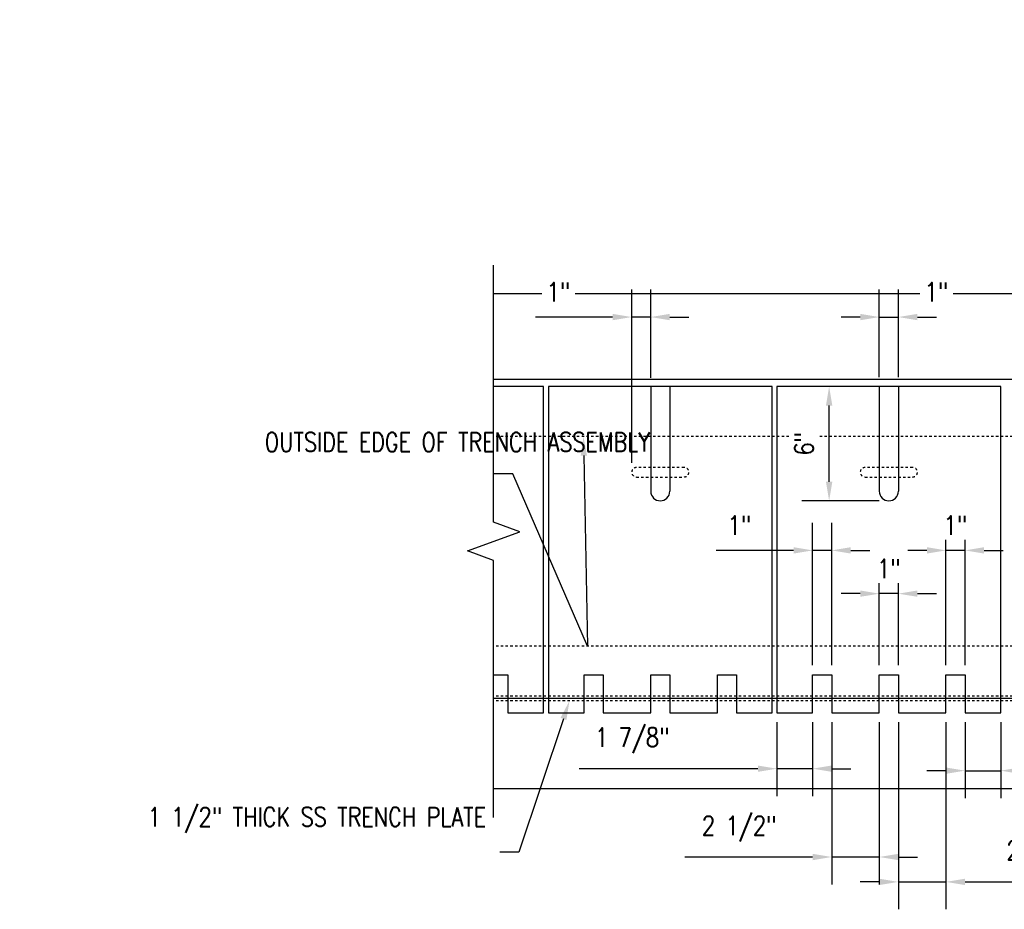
# Model space of a CAD drawing. Header units: inches. Extents: x -95 to 872, y 73 to 257.
# Tile 13 of 31: x 357 to 409, y 73 to 120. Entities that reach past the tile are written whole.
import ezdxf
from ezdxf import colors
from ezdxf.entities.mleader import LeaderData, LeaderLine
from ezdxf.math import Vec2, Vec3

# ---------------------------------------------------------------- set-up
doc = ezdxf.new("R2010")
doc.units = ezdxf.units.IN
doc.header["$MEASUREMENT"] = 0
doc.linetypes.add('Dash', pattern=[0.25, 0.125, -0.125])
for name, color, linetype in [('S-ANNO-DIMS', 1, 'Continuous'), ('S-ANNO-NOTE', 2, 'Continuous'), ('S-DETL-HDLN', 1, 'Dash'), ('S-DETL-MEDM', 3, 'Continuous'), ('S-DETL-THIN', 1, 'Continuous')]:
    doc.layers.add(name, color=color, linetype=linetype)
doc.styles.add('Annotative', font='romans.shx', dxfattribs={"width": 0.8, "height": 0.125})
doc.dimstyles.new('Annotative', dxfattribs={"dimscale": 0, "dimtxt": 0.125, "dimasz": 0.125, "dimexe": 0.18, "dimexo": 0.0625, "dimgap": 0.09, "dimtad": 1, "dimdec": 3, "dimzin": 3, "dimdsep": 46, "dimlunit": 4, "dimtxsty": 'Annotative', "dimcen": 0.09, "dimclrt": 2, "dimazin": 2, "dimtfac": 1, "dimtdec": 3, "dimtmove": 0, "dimatfit": 0, "dimfxl": 1, "dimtfill": 1, "dimfrac": 2, "dimtolj": 1, "dimtzin": 0, "dimarcsym": 0})

# ---------------------------------------------------------------- blocks, each defined once
blk = doc.blocks.new('*D53')
at = {"layer": 'Defpoints', "color": 0, "transparency": 16777216}
for p in [(399.393, 100.841), (402.028, 100.841), (402.528, 94.841)]:
    blk.add_point(p, dxfattribs=at)
at = {"layer": 'S-ANNO-DIMS', "color": 0, "lineweight": -2, "transparency": 16777216}
for p, q in [((401.528, 100.841), (397.953, 100.841)), ((399.393, 95.841), (399.393, 99.841)), ((402.028, 94.841), (397.953, 94.841))]:
    blk.add_line(p, q, dxfattribs=at)
at = {"layer": 'S-ANNO-DIMS', "color": 0, "transparency": 16777216}
for points in [[(399.227, 99.841), (399.56, 99.841), (399.393, 100.841)], [(399.227, 95.841), (399.56, 95.841), (399.393, 94.841)]]:
    blk.add_solid(points, dxfattribs=at)
at = {"layer": 'S-ANNO-DIMS', "color": 2, "lineweight": -3, "transparency": 16777216, "insert": (398.078, 97.841), "char_height": 1, "attachment_point": 5, "rotation": 90, "style": 'Annotative', "bg_fill": 3, "box_fill_scale": 1.25, "bg_fill_color": 256, "bg_fill_true_color": 13158600, "bg_fill_transparency": 0}
blk.add_mtext('\\A1;6"', dxfattribs=at)
blk = doc.blocks.new('*D54')
at = {"layer": 'Defpoints', "color": 0, "transparency": 16777216}
for p in [(403.028, 104.488), (402.028, 100.841), (403.028, 100.841)]:
    blk.add_point(p, dxfattribs=at)
at = {"layer": 'S-ANNO-DIMS', "color": 0, "lineweight": -2, "transparency": 16777216}
for p, q in [((402.028, 101.341), (402.028, 105.928)), ((403.028, 101.341), (403.028, 105.928)), ((401.028, 104.488), (400.028, 104.488)), ((402.028, 104.488), (403.028, 104.488)), ((404.028, 104.488), (405.028, 104.488))]:
    blk.add_line(p, q, dxfattribs=at)
at = {"layer": 'S-ANNO-DIMS', "color": 0, "transparency": 16777216}
for points in [[(401.028, 104.655), (401.028, 104.322), (402.028, 104.488)], [(404.028, 104.655), (404.028, 104.322), (403.028, 104.488)]]:
    blk.add_solid(points, dxfattribs=at)
at = {"layer": 'S-ANNO-DIMS', "color": 2, "lineweight": -3, "transparency": 16777216, "insert": (405.028, 105.804), "char_height": 1, "attachment_point": 5, "style": 'Annotative', "bg_fill": 3, "box_fill_scale": 1.25, "bg_fill_color": 256, "bg_fill_true_color": 13158600, "bg_fill_transparency": 0}
blk.add_mtext('\\A1;1"', dxfattribs=at)
blk = doc.blocks.new('*D55')
at = {"layer": 'Defpoints', "color": 0, "transparency": 16777216}
for p in [(389.028, 104.488), (390.028, 100.793), (389.028, 96.341)]:
    blk.add_point(p, dxfattribs=at)
at = {"layer": 'S-ANNO-DIMS', "color": 0, "lineweight": -2, "transparency": 16777216}
for p, q in [((389.028, 96.841), (389.028, 105.928)), ((390.028, 101.293), (390.028, 105.928)), ((388.028, 104.488), (383.969, 104.488)), ((390.028, 104.488), (389.028, 104.488)), ((391.028, 104.488), (392.028, 104.488))]:
    blk.add_line(p, q, dxfattribs=at)
at = {"layer": 'S-ANNO-DIMS', "color": 0, "transparency": 16777216}
for points in [[(388.028, 104.655), (388.028, 104.322), (389.028, 104.488)], [(391.028, 104.655), (391.028, 104.322), (390.028, 104.488)]]:
    blk.add_solid(points, dxfattribs=at)
at = {"layer": 'S-ANNO-DIMS', "color": 2, "lineweight": -3, "transparency": 16777216, "insert": (385.184, 105.804), "char_height": 1, "attachment_point": 5, "style": 'Annotative', "bg_fill": 3, "box_fill_scale": 1.25, "bg_fill_color": 256, "bg_fill_true_color": 13158600, "bg_fill_transparency": 0}
blk.add_mtext('\\A1;1"', dxfattribs=at)
blk = doc.blocks.new('*D56')
at = {"layer": 'Defpoints', "color": 0, "transparency": 16777216}
for p in [(405.528, 92.241), (405.528, 85.716), (406.528, 85.716)]:
    blk.add_point(p, dxfattribs=at)
at = {"layer": 'S-ANNO-DIMS', "color": 0, "lineweight": -2, "transparency": 16777216}
for p, q in [((405.528, 86.216), (405.528, 93.681)), ((406.528, 86.216), (406.528, 93.681)), ((404.528, 92.241), (403.528, 92.241)), ((406.528, 92.241), (405.528, 92.241)), ((407.528, 92.241), (408.528, 92.241))]:
    blk.add_line(p, q, dxfattribs=at)
at = {"layer": 'S-ANNO-DIMS', "color": 0, "transparency": 16777216}
for points in [[(404.528, 92.408), (404.528, 92.074), (405.528, 92.241)], [(407.528, 92.408), (407.528, 92.074), (406.528, 92.241)]]:
    blk.add_solid(points, dxfattribs=at)
at = {"layer": 'S-ANNO-DIMS', "color": 2, "lineweight": -3, "transparency": 16777216, "insert": (406.028, 93.556), "char_height": 1, "attachment_point": 5, "style": 'Annotative', "bg_fill": 3, "box_fill_scale": 1.25, "bg_fill_color": 256, "bg_fill_true_color": 13158600, "bg_fill_transparency": 0}
blk.add_mtext('\\A1;1"', dxfattribs=at)
blk = doc.blocks.new('*D31')
at = {"layer": 'Defpoints', "color": 0, "transparency": 16777216}
for p in [(402.028, 89.969), (402.028, 85.716), (403.028, 85.716)]:
    blk.add_point(p, dxfattribs=at)
at = {"layer": 'S-ANNO-DIMS', "color": 0, "lineweight": -2, "transparency": 16777216}
for p, q in [((402.028, 86.216), (402.028, 91.409)), ((403.028, 86.216), (403.028, 91.409)), ((401.028, 89.969), (400.028, 89.969)), ((403.028, 89.969), (402.028, 89.969)), ((404.028, 89.969), (405.028, 89.969))]:
    blk.add_line(p, q, dxfattribs=at)
at = {"layer": 'S-ANNO-DIMS', "color": 0, "transparency": 16777216}
for points in [[(401.028, 90.136), (401.028, 89.803), (402.028, 89.969)], [(404.028, 90.136), (404.028, 89.803), (403.028, 89.969)]]:
    blk.add_solid(points, dxfattribs=at)
at = {"layer": 'S-ANNO-DIMS', "color": 2, "lineweight": -3, "transparency": 16777216, "insert": (402.528, 91.284), "char_height": 1, "attachment_point": 5, "style": 'Annotative', "bg_fill": 3, "box_fill_scale": 1.25, "bg_fill_color": 256, "bg_fill_true_color": 13158600, "bg_fill_transparency": 0}
blk.add_mtext('\\A1;1"', dxfattribs=at)
blk = doc.blocks.new('*D32')
at = {"layer": 'Defpoints', "color": 0, "transparency": 16777216}
for p in [(398.528, 92.241), (398.528, 85.716), (399.528, 85.716)]:
    blk.add_point(p, dxfattribs=at)
at = {"layer": 'S-ANNO-DIMS', "color": 0, "lineweight": -2, "transparency": 16777216}
for p, q in [((398.528, 86.216), (398.528, 93.681)), ((399.528, 86.216), (399.528, 93.681)), ((397.528, 92.241), (393.469, 92.241)), ((399.528, 92.241), (398.528, 92.241)), ((400.528, 92.241), (401.528, 92.241))]:
    blk.add_line(p, q, dxfattribs=at)
at = {"layer": 'S-ANNO-DIMS', "color": 0, "transparency": 16777216}
for points in [[(397.528, 92.408), (397.528, 92.074), (398.528, 92.241)], [(400.528, 92.408), (400.528, 92.074), (399.528, 92.241)]]:
    blk.add_solid(points, dxfattribs=at)
at = {"layer": 'S-ANNO-DIMS', "color": 2, "lineweight": -3, "transparency": 16777216, "insert": (394.684, 93.556), "char_height": 1, "attachment_point": 5, "style": 'Annotative', "bg_fill": 3, "box_fill_scale": 1.25, "bg_fill_color": 256, "bg_fill_true_color": 13158600, "bg_fill_transparency": 0}
blk.add_mtext('\\A1;1"', dxfattribs=at)
blk = doc.blocks.new('*D33')
at = {"layer": 'Defpoints', "color": 0, "transparency": 16777216}
for p in [(406.528, 83.716), (408.403, 83.716), (406.528, 80.676)]:
    blk.add_point(p, dxfattribs=at)
at = {"layer": 'S-ANNO-DIMS', "color": 0, "lineweight": -2, "transparency": 16777216}
for p, q in [((406.528, 83.216), (406.528, 79.236)), ((408.403, 83.216), (408.403, 79.236)), ((405.528, 80.676), (404.528, 80.676)), ((406.528, 80.676), (408.403, 80.676)), ((409.403, 80.676), (415.995, 80.676))]:
    blk.add_line(p, q, dxfattribs=at)
at = {"layer": 'S-ANNO-DIMS', "color": 0, "transparency": 16777216}
for points in [[(405.528, 80.843), (405.528, 80.51), (406.528, 80.676)], [(409.403, 80.843), (409.403, 80.51), (408.403, 80.676)]]:
    blk.add_solid(points, dxfattribs=at)
at = {"layer": 'S-ANNO-DIMS', "color": 2, "lineweight": -3, "transparency": 16777216, "insert": (413.199, 82.158), "char_height": 1, "attachment_point": 5, "style": 'Annotative', "bg_fill": 3, "box_fill_scale": 1.25, "bg_fill_color": 256, "bg_fill_true_color": 13158600, "bg_fill_transparency": 0}
blk.add_mtext('\\A1;1 7/8"', dxfattribs=at)
blk = doc.blocks.new('*D34')
at = {"layer": 'Defpoints', "color": 0, "transparency": 16777216}
for p in [(403.028, 83.716), (405.528, 83.716), (403.028, 74.839)]:
    blk.add_point(p, dxfattribs=at)
at = {"layer": 'S-ANNO-DIMS', "color": 0, "lineweight": -2, "transparency": 16777216}
for p, q in [((403.028, 83.216), (403.028, 73.399)), ((405.528, 83.216), (405.528, 73.399)), ((402.028, 74.839), (401.028, 74.839)), ((403.028, 74.839), (405.528, 74.839)), ((406.528, 74.839), (413.516, 74.839))]:
    blk.add_line(p, q, dxfattribs=at)
at = {"layer": 'S-ANNO-DIMS', "color": 0, "transparency": 16777216}
for points in [[(402.028, 75.006), (402.028, 74.673), (403.028, 74.839)], [(406.528, 75.006), (406.528, 74.673), (405.528, 74.839)]]:
    blk.add_solid(points, dxfattribs=at)
at = {"layer": 'S-ANNO-DIMS', "color": 2, "lineweight": -3, "transparency": 16777216, "insert": (410.663, 76.321), "char_height": 1, "attachment_point": 5, "style": 'Annotative', "bg_fill": 3, "box_fill_scale": 1.25, "bg_fill_color": 256, "bg_fill_true_color": 13158600, "bg_fill_transparency": 0}
blk.add_mtext('\\A1;2 1/2"', dxfattribs=at)
blk = doc.blocks.new('*D35')
at = {"layer": 'Defpoints', "color": 0, "transparency": 16777216}
for p in [(399.528, 83.716), (402.028, 83.716), (399.528, 76.144)]:
    blk.add_point(p, dxfattribs=at)
at = {"layer": 'S-ANNO-DIMS', "color": 0, "lineweight": -2, "transparency": 16777216}
for p, q in [((399.528, 83.216), (399.528, 74.704)), ((402.028, 83.216), (402.028, 74.704)), ((398.528, 76.144), (391.821, 76.144)), ((402.028, 76.144), (399.528, 76.144)), ((403.028, 76.144), (404.028, 76.144))]:
    blk.add_line(p, q, dxfattribs=at)
at = {"layer": 'S-ANNO-DIMS', "color": 0, "transparency": 16777216}
for points in [[(398.528, 76.31), (398.528, 75.977), (399.528, 76.144)], [(403.028, 76.31), (403.028, 75.977), (402.028, 76.144)]]:
    blk.add_solid(points, dxfattribs=at)
at = {"layer": 'S-ANNO-DIMS', "color": 2, "lineweight": -3, "transparency": 16777216, "insert": (394.674, 77.625), "char_height": 1, "attachment_point": 5, "style": 'Annotative', "bg_fill": 3, "box_fill_scale": 1.25, "bg_fill_color": 256, "bg_fill_true_color": 13158600, "bg_fill_transparency": 0}
blk.add_mtext('\\A1;2 1/2"', dxfattribs=at)
blk = doc.blocks.new('*D36')
at = {"layer": 'Defpoints', "color": 0, "transparency": 16777216}
for p in [(396.653, 83.716), (398.528, 83.716), (396.653, 80.781)]:
    blk.add_point(p, dxfattribs=at)
at = {"layer": 'S-ANNO-DIMS', "color": 0, "lineweight": -2, "transparency": 16777216}
for p, q in [((396.653, 83.216), (396.653, 79.341)), ((398.528, 83.216), (398.528, 79.341)), ((395.653, 80.781), (386.264, 80.781)), ((398.528, 80.781), (396.653, 80.781)), ((399.528, 80.781), (400.528, 80.781))]:
    blk.add_line(p, q, dxfattribs=at)
at = {"layer": 'S-ANNO-DIMS', "color": 0, "transparency": 16777216}
for points in [[(395.653, 80.947), (395.653, 80.614), (396.653, 80.781)], [(399.528, 80.947), (399.528, 80.614), (398.528, 80.781)]]:
    blk.add_solid(points, dxfattribs=at)
at = {"layer": 'S-ANNO-DIMS', "color": 2, "lineweight": -3, "transparency": 16777216, "insert": (389.06, 82.263), "char_height": 1, "attachment_point": 5, "style": 'Annotative', "bg_fill": 3, "box_fill_scale": 1.25, "bg_fill_color": 256, "bg_fill_true_color": 13158600, "bg_fill_transparency": 0}
blk.add_mtext('\\A1;1 7/8"', dxfattribs=at)

msp = doc.modelspace()

# ---------------------------------------------------------------- linework, layer by layer
at = {"layer": 'S-DETL-HDLN', "lineweight": -3}
for p, q in [((423.2788, 98.2162), (381.7768, 98.2162)), ((391.7778, 96.5912), (389.2778, 96.5912)), ((403.7778, 96.5912), (401.2778, 96.5912)), ((389.2778, 96.0912), (391.7778, 96.0912)), ((401.2778, 96.0912), (403.7778, 96.0912)), ((423.2788, 87.2162), (381.7768, 87.2162)), ((423.2788, 84.5912), (381.7768, 84.5912)), ((423.2788, 84.3412), (381.7768, 84.3412))]:
    msp.add_line(p, q, dxfattribs=at)
for centre, start, end in [((389.2778, 96.3412), 90, 270), ((391.7778, 96.3412), 270, 90), ((401.2778, 96.3412), 90, 270), ((403.7778, 96.3412), 270, 90)]:
    msp.add_arc(centre, 0.25, start, end, dxfattribs=at)
at = {"layer": 'S-DETL-MEDM', "lineweight": -3}
for p, q in [((412.2738, 105.7162), (381.7768, 105.7162)), ((423.2788, 101.2162), (381.7768, 101.2162)), ((423.2788, 84.4662), (381.7768, 84.4662)), ((423.2788, 79.7162), (381.7768, 79.7162))]:
    msp.add_line(p, q, dxfattribs=at)
msp.add_lwpolyline([(381.7768, 78.2162), (381.7768, 91.7162), (380.403, 92.2162), (383.1505, 93.2162), (381.7768, 93.7162), (381.7768, 107.2162)], dxfattribs=at)
at = {"layer": 'S-DETL-THIN', "lineweight": -3}
for p, q in [((384.4028, 100.8412), (381.7768, 100.8412)), ((384.4028, 83.7162), (384.4028, 100.8412)), ((396.4028, 100.8412), (384.6528, 100.8412)), ((384.6528, 100.8412), (384.6528, 83.7162)), ((390.0278, 100.8412), (390.0278, 95.3412)), ((391.0278, 100.8412), (391.0278, 95.3412)), ((396.4028, 83.7162), (396.4028, 100.8412)), ((408.4028, 100.8412), (396.6528, 100.8412)), ((396.6528, 100.8412), (396.6528, 83.7162)), ((402.0278, 100.8412), (402.0278, 95.3412)), ((403.0278, 100.8412), (403.0278, 95.3412)), ((408.4028, 83.7162), (408.4028, 100.8412)), ((381.7768, 85.7162), (382.5278, 85.7162)), ((382.5278, 85.7162), (382.5278, 83.7162)), ((386.5278, 83.7162), (386.5278, 85.7162)), ((386.5278, 85.7162), (387.5278, 85.7162)), ((387.5278, 85.7162), (387.5278, 83.7162)), ((390.0278, 83.7162), (390.0278, 85.7162)), ((390.0278, 85.7162), (391.0278, 85.7162)), ((391.0278, 85.7162), (391.0278, 83.7162)), ((393.5278, 83.7162), (393.5278, 85.7162)), ((393.5278, 85.7162), (394.5278, 85.7162)), ((394.5278, 85.7162), (394.5278, 83.7162)), ((398.5278, 83.7162), (398.5278, 85.7162)), ((398.5278, 85.7162), (399.5278, 85.7162)), ((399.5278, 85.7162), (399.5278, 83.7162)), ((402.0278, 83.7162), (402.0278, 85.7162)), ((402.0278, 85.7162), (403.0278, 85.7162)), ((403.0278, 85.7162), (403.0278, 83.7162)), ((405.5278, 83.7162), (405.5278, 85.7162)), ((405.5278, 85.7162), (406.5278, 85.7162)), ((406.5278, 85.7162), (406.5278, 83.7162)), ((382.5278, 83.7162), (384.4028, 83.7162)), ((384.6528, 83.7162), (386.5278, 83.7162)), ((387.5278, 83.7162), (390.0278, 83.7162)), ((391.0278, 83.7162), (393.5278, 83.7162)), ((394.5278, 83.7162), (396.4028, 83.7162)), ((396.6528, 83.7162), (398.5278, 83.7162)), ((399.5278, 83.7162), (402.0278, 83.7162)), ((403.0278, 83.7162), (405.5278, 83.7162)), ((406.5278, 83.7162), (408.4028, 83.7162))]:
    msp.add_line(p, q, dxfattribs=at)
for centre in [(390.5278, 95.3412), (402.5278, 95.3412)]:
    msp.add_arc(centre, 0.5, 180, 0, dxfattribs=at)

# ---------------------------------------------------------------- leaders
at = {"layer": 'S-ANNO-NOTE', "lineweight": -3}
ml = msp.add_multileader_mtext('Standard', dxfattribs=at)
ml.set_content('\\pxt3.2,6.4,9.6,12.8,16,19.2,22.4,25.6,28.8,32,35.2,38.4,41.6,44.8,48,51.2,54.4,57.6,60.8,64,67.2,70.4,73.6,76.8,80,83.2,86.4,89.6,92.8,96,99.2,102.4;NEOPRENE WEATHER STRIP (CONT) FASTEN W/FLAT HEAD SOCKET CAP SCREWS @ 6" OC, TYP 2"', color=256, style='Annotative')
ml.set_leader_properties(color=1, linetype='ByLayer', lineweight=-1)
ml.build(insert=Vec2(0, 0))
ml.multileader.update_dxf_attribs({"text_right_attachment_type": 3, "dogleg_length": 0.125, "arrow_head_size": 1, "scale": 8})
ctx = ml.context
ctx.base_point, ctx.scale, ctx.char_height, ctx.arrow_head_size, ctx.landing_gap_size, ctx.plane_origin = Vec3(276.1727, 119.3868), 8, 1, 1, 0.72, Vec3(298.2537, 111.0401)
ctx.right_attachment = 3
notes = []
notes.append((ctx, [(0, (1, 1, 0), (275.1727, 119.3868), (1, 0), 1, [(0, [(272.7972, 109.3442)], 0, [])])]))
ctx.mtext.insert, ctx.mtext.width, ctx.mtext.flow_direction = Vec3(276.8927, 119.9821), 32.209871, 5
ml = msp.add_multileader_mtext('Standard', dxfattribs=at)
ml.set_content('\\pxt3.2,6.4,9.6,12.8,16,19.2,22.4,25.6,28.8,32,35.2,38.4,41.6,44.8,48,51.2,54.4,57.6,60.8,64,67.2,70.4,73.6,76.8,80,83.2,86.4,89.6,92.8,96,99.2,102.4;{\\C256;CONC RETAINING WALL}', color=256, style='Annotative')
ml.set_leader_properties(color=1, linetype='ByLayer', lineweight=-1)
ml.build(insert=Vec2(0, 0))
ml.multileader.update_dxf_attribs({"text_right_attachment_type": 3, "dogleg_length": 0.125, "arrow_head_size": 1, "scale": 8})
ctx = ml.context
ctx.base_point, ctx.scale, ctx.char_height, ctx.arrow_head_size, ctx.landing_gap_size, ctx.plane_origin = Vec3(287.8832, 113.5345), 8, 1, 1, 0.72, Vec3(304.6727, 103.6892)
ctx.right_attachment = 3
notes.append((ctx, [(0, (1, 1, 0), (286.8832, 113.5345), (1, 0), 1, [(0, [(285.8072, 111.7856)], 0, [])])]))
ctx.mtext.insert, ctx.mtext.width, ctx.mtext.flow_direction = Vec3(288.6032, 114.0345), 19.951663, 5
ml = msp.add_multileader_mtext('Standard', dxfattribs=at)
ml.set_content('\\A1;1 1/2" THICK SS TRENCH PLATE', color=256, style='Annotative')
ml.set_leader_properties(color=1, linetype='ByLayer', lineweight=-1)
ml.build(insert=Vec2(0, 0))
ml.multileader.update_dxf_attribs({"text_right_attachment_type": 3, "dogleg_length": 0.125, "arrow_head_size": 1, "scale": 8})
ctx = ml.context
ctx.base_point, ctx.scale, ctx.char_height, ctx.arrow_head_size, ctx.landing_gap_size, ctx.plane_origin = Vec3(484.5435, 111.6196), 8, 1, 1, 0.72, Vec3(499.3165, 135.0349)
ctx.right_attachment, ctx.text_align_type = 3, 2
notes.append((ctx, [(0, (1, 1, 0), (497.574, 109.7624), (-1, 0), 1, [(0, [(507.1306, 107.348)], 0, [])])]))
ctx.mtext.insert, ctx.mtext.width, ctx.mtext.alignment, ctx.mtext.flow_direction = Vec3(495.854, 112.1196), 14.190132, 3, 5
ml = msp.add_multileader_mtext('Standard', dxfattribs=at)
ml.set_content('\\pxt3.2,6.4,9.6,12.8,16,19.2,22.4,25.6,28.8,32,35.2,38.4,41.6,44.8,48,51.2,54.4,57.6,60.8,64,67.2,70.4,73.6,76.8,80,83.2,86.4,89.6,92.8,96,99.2,102.4;{\\C256;SEE D1/S-504 FOR TRENCH ASSEMBLY AND WELDMENT}', color=256, style='Annotative')
ml.set_leader_properties(color=1, linetype='ByLayer', lineweight=-1)
ml.build(insert=Vec2(0, 0))
ml.multileader.update_dxf_attribs({"text_right_attachment_type": 3, "dogleg_length": 0.125, "arrow_head_size": 1, "scale": 8})
ctx = ml.context
ctx.base_point, ctx.scale, ctx.char_height, ctx.arrow_head_size, ctx.landing_gap_size, ctx.plane_origin = Vec3(288.4088, 107.7808), 8, 1, 1, 0.72, Vec3(310.4899, 94.8944)
ctx.right_attachment = 3
notes.append((ctx, [(0, (1, 1, 0), (287.4088, 107.7808), (1, 0), 1, [(0, [(275.573, 104.2109)], 0, [])])]))
ctx.mtext.insert, ctx.mtext.width, ctx.mtext.flow_direction = Vec3(289.1288, 108.2808), 19.951663, 5
ml = msp.add_multileader_mtext('Standard', dxfattribs=at)
ml.set_content('\\pxt3.2,6.4,9.6,12.8,16,19.2,22.4,25.6,28.8,32,35.2,38.4,41.6,44.8,48,51.2,54.4,57.6,60.8,64,67.2,70.4,73.6,76.8,80,83.2,86.4,89.6,92.8,96,99.2,102.4;{\\C256;CHANNEL AT BOT OF DOOR}', color=256, style='Annotative')
ml.set_leader_properties(color=1, linetype='ByLayer', lineweight=-1)
ml.build(insert=Vec2(0, 0))
ml.multileader.update_dxf_attribs({"text_right_attachment_type": 3, "dogleg_length": 0.125, "arrow_head_size": 1, "scale": 8})
ctx = ml.context
ctx.base_point, ctx.scale, ctx.char_height, ctx.arrow_head_size, ctx.landing_gap_size, ctx.plane_origin = Vec3(287.8832, 103.4932), 8, 1, 1, 0.72, Vec3(310.6046, 90.6403)
ctx.right_attachment = 3
notes.append((ctx, [(0, (1, 1, 0), (286.8832, 103.4932), (1, 0), 1, [(0, [(271.8072, 102.4055)], 0, [])])]))
ctx.mtext.insert, ctx.mtext.width, ctx.mtext.flow_direction = Vec3(288.6032, 103.9932), 19.951663, 5
ml = msp.add_multileader_mtext('Standard', dxfattribs=at)
ml.set_content('\\pxt3.2,6.4,9.6,12.8,16,19.2,22.4,25.6,28.8,32,35.2,38.4,41.6,44.8,48,51.2,54.4,57.6,60.8,64,67.2,70.4,73.6,76.8,80,83.2,86.4,89.6,92.8,96,99.2,102.4;{\\C256;ASCE 60# RAIL}', color=256, style='Annotative')
ml.set_leader_properties(color=1, linetype='ByLayer', lineweight=-1)
ml.build(insert=Vec2(0, 0))
ml.multileader.update_dxf_attribs({"text_right_attachment_type": 3, "dogleg_length": 0.125, "arrow_head_size": 1, "scale": 8})
ctx = ml.context
ctx.base_point, ctx.scale, ctx.char_height, ctx.arrow_head_size, ctx.landing_gap_size, ctx.plane_origin = Vec3(288.4088, 100.6719), 8, 1, 1, 0.72, Vec3(311.9508, 86.1337)
ctx.right_attachment = 3
notes.append((ctx, [(0, (1, 1, 0), (287.4088, 100.6719), (1, 0), 1, [(0, [(268.5572, 97.5991)], 0, [])])]))
ctx.mtext.insert, ctx.mtext.width, ctx.mtext.flow_direction = Vec3(289.1288, 101.3386), 10.090878, 5
ml = msp.add_multileader_mtext('Standard', dxfattribs=at)
ml.set_content('\\A1;1/2" STL SOLE PL, CENTERED IN TRENCH SEE S-402 FOR REQUIRED SPACING', color=256, style='Annotative')
ml.set_leader_properties(color=1, linetype='ByLayer', lineweight=-1)
ml.build(insert=Vec2(0, 0))
ml.multileader.update_dxf_attribs({"text_right_attachment_type": 3, "dogleg_length": 0.125, "arrow_head_size": 1, "scale": 8})
ctx = ml.context
ctx.base_point, ctx.scale, ctx.char_height, ctx.arrow_head_size, ctx.landing_gap_size, ctx.plane_origin = Vec3(483.1721, 93.5931), 8, 1, 1, 0.72, Vec3(511.6969, 95.0977)
ctx.right_attachment, ctx.text_align_type = 3, 2
notes.append((ctx, [(0, (1, 1, 0), (498.7169, 88.4026), (-1, 0), 1, [(0, [(511.203, 95.0977)], 0, [])])]))
ctx.mtext.insert, ctx.mtext.width, ctx.mtext.alignment, ctx.mtext.flow_direction = Vec3(496.9969, 94.1407), 15.657158, 3, 5
ml = msp.add_multileader_mtext('Standard', dxfattribs=at)
ml.set_content('\\pxt3.2,6.4,9.6,12.8,16,19.2,22.4,25.6,28.8,32,35.2,38.4,41.6,44.8,48,51.2,54.4,57.6,60.8,64,67.2,70.4,73.6,76.8,80,83.2,86.4,89.6,92.8,96,99.2,102.4;1/2"∅ POST INSTALLED\\PANCHOR BOLT W/ 4"\\PEMBED, EPOXIED INTO\\PCONC (TYP OF FOUR)', color=256, style='Annotative')
ml.set_leader_properties(color=1, linetype='ByLayer', lineweight=-1)
ml.build(insert=Vec2(0, 0))
ml.multileader.update_dxf_attribs({"text_right_attachment_type": 3, "dogleg_length": 0.125, "arrow_head_size": 1, "scale": 8})
ctx = ml.context
ctx.base_point, ctx.scale, ctx.char_height, ctx.arrow_head_size, ctx.landing_gap_size, ctx.plane_origin = Vec3(287.8832, 90.3654), 8, 1, 1, 0.72, Vec3(312.3455, 78.476)
ctx.right_attachment = 3
notes.append((ctx, [(0, (1, 1, 0), (286.8832, 90.3654), (1, 0), 1, [(0, [(271.5572, 94.122)], 0, [])])]))
ctx.mtext.insert, ctx.mtext.width, ctx.mtext.flow_direction = Vec3(288.6032, 91.0321), 19.951663, 5
ml = msp.add_multileader_mtext('Standard', dxfattribs=at)
ml.set_content('\\A1;1 1/2" THICK SS TRENCH PLATE', color=256, style='Annotative')
ml.set_leader_properties(color=1, linetype='ByLayer', lineweight=-1)
ml.build(insert=Vec2(0, 0))
ml.multileader.update_dxf_attribs({"text_right_attachment_type": 3, "dogleg_length": 0.125, "arrow_head_size": 1, "scale": 8})
ctx = ml.context
ctx.base_point, ctx.scale, ctx.char_height, ctx.arrow_head_size, ctx.landing_gap_size, ctx.plane_origin = Vec3(370.0702, 78.2484), 8, 1, 1, 0.72, Vec3(411.9159, 80.4174)
ctx.right_attachment, ctx.text_align_type = 3, 2
notes.append((ctx, [(0, (1, 1, 0), (383.1007, 76.3912), (-1, 0), 1, [(0, [(385.7616, 84.3412)], 0, [])])]))
ctx.mtext.insert, ctx.mtext.width, ctx.mtext.alignment, ctx.mtext.flow_direction = Vec3(381.3807, 78.7484), 13.571258, 3, 5
for ctx, leaders in notes:
    for number, flags, end, landing, length, lines in leaders:
        leader = LeaderData()
        leader.index, (leader.has_last_leader_line, leader.has_dogleg_vector, leader.attachment_direction) = number, flags
        leader.last_leader_point, leader.dogleg_vector, leader.dogleg_length = Vec3(end), Vec3(landing), length
        for number, points, colour, breaks in lines:
            line = LeaderLine()
            line.index, line.vertices, line.color, line.breaks = number, Vec3.list(points), colors.encode_raw_color(colour), breaks
            leader.lines.append(line)
        ctx.leaders.append(leader)

# ---------------------------------------------------------------- next in the draw order: dimensions: what is measured, and where the dimension line sits
at = {"layer": 'S-ANNO-DIMS', "lineweight": -3}
for base, p1, p2, picture, middle in [((389.0278, 104.4884), (390.0278, 100.7927), (389.0278, 96.3412), '*D55', (385.184, 104.4884)), ((405.5278, 92.2411), (406.5278, 85.7162), (405.5278, 85.7162), '*D56', (406.0278, 92.2411)), ((406.5278, 80.6762), (408.4028, 83.7162), (406.5278, 83.7162), '*D33', (413.199, 80.6762))]:
    dim = msp.add_linear_dim(base=base, p1=p1, p2=p2, dimstyle='Annotative', override={"dimpost": '\\X'}, dxfattribs=at)
    dim.commit()
    dim.dimension.update_dxf_attribs({"geometry": picture, "text_midpoint": middle, "dimtype": 160})
dim = msp.add_linear_dim(base=(399.3933, 100.8412), p1=(402.5278, 94.8412), p2=(402.0278, 100.8412), angle=90, dimstyle='Annotative', override={"dimpost": '\\X'}, dxfattribs=at)
dim.commit()
dim.dimension.update_dxf_attribs({"geometry": '*D53', "text_midpoint": (398.0781, 97.8412)})

# ---------------------------------------------------------------- next in the draw order: dimensions: what is measured, and where the dimension line sits
for base, p1, p2, picture, middle in [((403.0278, 104.4884), (402.0278, 100.8412), (403.0278, 100.8412), '*D54', (405.0278, 104.4884)), ((402.0278, 89.9692), (403.0278, 85.7162), (402.0278, 85.7162), '*D31', (402.5278, 89.9692)), ((403.0278, 74.8392), (405.5278, 83.7162), (403.0278, 83.7162), '*D34', (410.6628, 74.8392))]:
    dim = msp.add_linear_dim(base=base, p1=p1, p2=p2, dimstyle='Annotative', override={"dimpost": '\\X'}, dxfattribs=at)
    dim.commit()
    dim.dimension.update_dxf_attribs({"geometry": picture, "text_midpoint": middle, "dimtype": 160})

# ---------------------------------------------------------------- next in the draw order: dimensions: what is measured, and where the dimension line sits
dim = msp.add_linear_dim(base=(398.5278, 92.2411), p1=(399.5278, 85.7162), p2=(398.5278, 85.7162), dimstyle='Annotative', override={"dimpost": '\\X'}, dxfattribs=at)
dim.commit()
dim.dimension.update_dxf_attribs({"geometry": '*D32', "text_midpoint": (394.684, 92.2411), "dimtype": 160})
dim = msp.add_linear_dim(base=(399.5278, 76.1435), p1=(402.0278, 83.7162), p2=(399.5278, 83.7162), dimstyle='Annotative', override={"dimpost": '\\X'}, dxfattribs=at)
dim.commit()
dim.dimension.update_dxf_attribs({"geometry": '*D35', "text_midpoint": (394.6745, 77.6255)})

# ---------------------------------------------------------------- next in the draw order: dimensions: what is measured, and where the dimension line sits
dim = msp.add_linear_dim(base=(396.6528, 80.7807), p1=(398.5278, 83.7162), p2=(396.6528, 83.7162), dimstyle='Annotative', override={"dimpost": '\\X'}, dxfattribs=at)
dim.commit()
dim.dimension.update_dxf_attribs({"geometry": '*D36', "text_midpoint": (389.0604, 80.7807), "dimtype": 160})

# ---------------------------------------------------------------- next in the draw order: leaders
at = {"layer": 'S-ANNO-NOTE', "lineweight": -3}
ml = msp.add_multileader_mtext('Standard', dxfattribs=at)
ml.set_content('\\A1;OUTSIDE EDGE OF TRENCH ASSEMBLY', color=256, style='Annotative')
ml.set_leader_properties(color=1, linetype='ByLayer', lineweight=-1)
ml.build(insert=Vec2(0, 0))
ml.multileader.update_dxf_attribs({"text_right_attachment_type": 3, "dogleg_length": 0.125, "arrow_head_size": 1, "scale": 8})
ctx = ml.context
ctx.base_point, ctx.scale, ctx.char_height, ctx.arrow_head_size, ctx.landing_gap_size, ctx.plane_origin = Vec3(369.0416, 97.9249), 8, 1, 1, 0.72, Vec3(392.5627, 102.941)
ctx.right_attachment = 3
notes = []
notes.append((ctx, [(0, (1, 1, 0), (382.7959, 96.2582), (-1, 0), 1, [(1, [(386.4969, 98.2162), (386.7002, 87.2162)], 0, [])])]))
ctx.mtext.insert, ctx.mtext.width, ctx.mtext.flow_direction = Vec3(369.7616, 98.4249), 11.837983, 5
for ctx, leaders in notes:
    for number, flags, end, landing, length, lines in leaders:
        leader = LeaderData()
        leader.index, (leader.has_last_leader_line, leader.has_dogleg_vector, leader.attachment_direction) = number, flags
        leader.last_leader_point, leader.dogleg_vector, leader.dogleg_length = Vec3(end), Vec3(landing), length
        for number, points, colour, breaks in lines:
            line = LeaderLine()
            line.index, line.vertices, line.color, line.breaks = number, Vec3.list(points), colors.encode_raw_color(colour), breaks
            leader.lines.append(line)
        ctx.leaders.append(leader)

doc.saveas('drawing.dxf')
